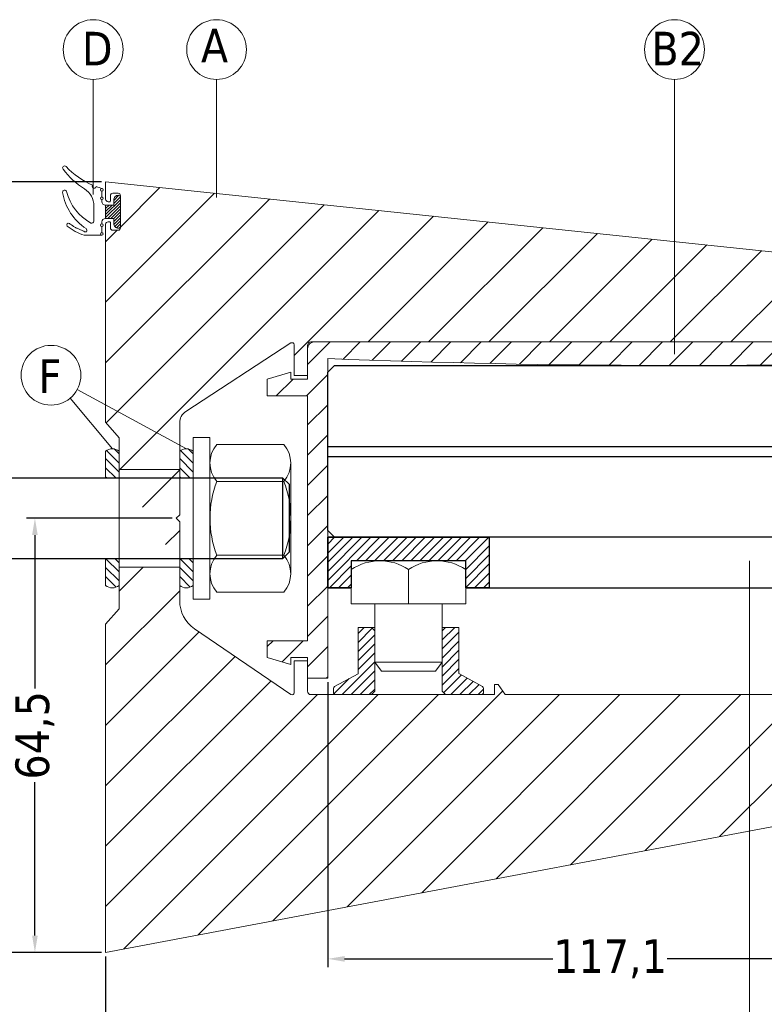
# Model space of a CAD drawing. Header units: millimetres. Extents: x 582 to 4940, y -30 to 2368.
# Tile 3 of 20: x 696 to 807, y 97 to 244. Entities that reach past the tile are written whole.
import ezdxf

# ---------------------------------------------------------------- set-up
doc = ezdxf.new("R2010")
doc.units = ezdxf.units.MM
doc.layers.get('0').update_dxf_attribs({"lineweight": 13})
for name, color, linetype, lineweight in [('DADO FLANGIATO M10', 33, 'Continuous', 9), ('FISSAGGIO M12', 213, 'Continuous', 9), ('GUARNIZIONI', 7, 'Continuous', 9), ('INDICATORI', 7, 'Continuous', 5), ('PENSILINA MAXI', 8, 'Continuous', 9), ('PLASTICA L GRANDE MAXI', 234, 'Continuous', 9), ('Quote', 5, 'Continuous', 9), ('VITE M10X10', 183, 'Continuous', 9)]:
    doc.layers.add(name, color=color, linetype=linetype, lineweight=lineweight)
doc.layers.add('PLASTICA REGISTRO TRIANGOLARE MAXI', color=87, linetype='Continuous')
doc.layers.add('VETRO', color=140, linetype='Continuous')
doc.styles.get("Standard").update_dxf_attribs({"font": 'TAHOMA.TTF'})
doc.styles.add('STANDARD-Tahoma', font='TAHOMA.TTF')
doc.dimstyles.new('Annotativa millimetri', dxfattribs={"dimscale": 0, "dimtxt": 5, "dimasz": 2.5, "dimexe": 1.25, "dimexo": 0.625, "dimtad": 1, "dimtoh": 1, "dimdec": 1, "dimtxsty": 'Standard', "dimcen": 2.5, "dimclrd": 256, "dimclre": 256, "dimclrt": 7, "dimadec": 0, "dimazin": 0, "dimtfac": 1, "dimtdec": 1, "dimtmove": 0, "dimatfit": 3, "dimfxl": 1, "dimarcsym": 0})

# ---------------------------------------------------------------- blocks, each defined once
blk = doc.blocks.new('*D11')
at = {"layer": 'Defpoints', "color": 0}
for p in [(859.24, 133.52), (709.12, 104.93), (859.24, 92.58)]:
    blk.add_point(p, dxfattribs=at)
at = {"layer": 'Quote', "lineweight": -2}
for p, q in [((859.24, 132.89), (859.24, 91.33)), ((709.12, 104.31), (709.12, 91.33)), ((711.62, 92.58), (775.67, 92.58)), ((856.74, 92.58), (792.7, 92.58))]:
    blk.add_line(p, q, dxfattribs=at)
at = {"layer": 'Quote'}
for points in [[(711.62, 93), (711.62, 92.16), (709.12, 92.58)], [(856.74, 92.16), (856.74, 93), (859.24, 92.58)]]:
    blk.add_solid(points, dxfattribs=at)
at = {"layer": 'Quote', "color": 7, "insert": (784.18, 92.58), "char_height": 5, "attachment_point": 5}
blk.add_mtext('150,1', dxfattribs=at)
blk = doc.blocks.new('*D13')
at = {"layer": 'Defpoints', "color": 0}
for p in [(742.12, 145.68), (859.24, 133.52), (742.12, 103.97)]:
    blk.add_point(p, dxfattribs=at)
at = {"layer": 'Quote', "lineweight": -2}
for p, q in [((742.12, 145.06), (742.12, 102.72)), ((859.24, 132.89), (859.24, 102.72)), ((744.62, 103.97), (775.55, 103.97)), ((856.74, 103.97), (792.58, 103.97))]:
    blk.add_line(p, q, dxfattribs=at)
at = {"layer": 'Quote'}
for points in [[(744.62, 104.38), (744.62, 103.55), (742.12, 103.97)], [(856.74, 103.55), (856.74, 104.38), (859.24, 103.97)]]:
    blk.add_solid(points, dxfattribs=at)
at = {"layer": 'Quote', "color": 7, "insert": (784.07, 103.97), "char_height": 5, "attachment_point": 5}
blk.add_mtext('117,1', dxfattribs=at)
blk = doc.blocks.new('*D15')
at = {"layer": 'Defpoints', "color": 0}
for p in [(698.61, 169.43), (719.62, 169.43), (709.12, 104.93)]:
    blk.add_point(p, dxfattribs=at)
at = {"layer": 'Quote', "lineweight": -2}
for p, q in [((719, 169.43), (697.36, 169.43)), ((698.61, 166.93), (698.61, 144.16)), ((698.61, 107.43), (698.61, 130.21)), ((708.5, 104.93), (697.36, 104.93))]:
    blk.add_line(p, q, dxfattribs=at)
at = {"layer": 'Quote'}
for points in [[(699.03, 166.93), (698.19, 166.93), (698.61, 169.43)], [(698.19, 107.43), (699.03, 107.43), (698.61, 104.93)]]:
    blk.add_solid(points, dxfattribs=at)
at = {"layer": 'Quote', "color": 7, "insert": (698.61, 137.18), "char_height": 5, "attachment_point": 5, "rotation": 90}
blk.add_mtext('64,5', dxfattribs=at)
blk = doc.blocks.new('*D42')
at = {"layer": 'Defpoints', "color": 0}
for p in [(709.12, 219.43), (687.02, 104.93), (709.12, 104.93)]:
    blk.add_point(p, dxfattribs=at)
at = {"layer": 'Quote', "lineweight": -2}
for p, q in [((708.5, 219.43), (685.77, 219.43)), ((687.02, 216.93), (687.02, 145.98)), ((687.02, 107.43), (687.02, 128.75)), ((708.5, 104.93), (685.77, 104.93))]:
    blk.add_line(p, q, dxfattribs=at)
at = {"layer": 'Quote'}
for points in [[(687.44, 216.93), (686.61, 216.93), (687.02, 219.43)], [(686.61, 107.43), (687.44, 107.43), (687.02, 104.93)]]:
    blk.add_solid(points, dxfattribs=at)
at = {"layer": 'Quote', "color": 7, "insert": (687.02, 137.37), "char_height": 5, "attachment_point": 5, "rotation": 90}
blk.add_mtext('114,5', dxfattribs=at)

msp = doc.modelspace()

# ---------------------------------------------------------------- hatches: boundary and pattern name
h = msp.add_hatch()
h.set_pattern_fill('ANSI31', color=256, scale=2, style=0)
h.set_pattern_definition([(45, (369.745, -532.976), (-4.49013, 4.49013), [])])
edge = h.paths.add_edge_path()
edge.add_line((711.12, 155.98), (711.12, 162.18))
edge.add_line((711.12, 181.4), (711.12, 176.68))
edge.add_line((720.12, 176.68), (720.12, 183.62))
edge.add_arc((722.12, 183.62), 2, 123.0879, 180, ccw=False)
edge.add_line((721.03, 185.3), (736.66, 195.48))
edge.add_arc((736.82, 195.23), 0.3, 0, 123.0879, ccw=False)
edge.add_line((737.12, 195.23), (737.12, 190.63))
edge.add_line((737.12, 190.63), (739.12, 190.63))
edge.add_line((739.12, 190.63), (739.12, 195.13))
edge.add_arc((739.62, 195.13), 0.5, 89.9999, 180, ccw=False)
edge.add_line((739.62, 195.63), (853.07, 195.63))
edge.add_arc((853.07, 195.98), 0.35, 269.9999, 360)
edge.add_line((853.42, 195.98), (853.42, 196.23))
edge.add_arc((853.32, 196.23), 0.1, 0, 90)
edge.add_line((853.32, 196.33), (852.52, 196.33))
edge.add_arc((852.52, 196.68), 0.35, 180, 270, ccw=False)
edge.add_line((852.17, 196.68), (852.17, 197.48))
edge.add_arc((852.52, 197.48), 0.35, 90, 180, ccw=False)
edge.add_line((852.52, 197.83), (857.32, 197.83))
edge.add_arc((857.32, 197.48), 0.35, 0, 90, ccw=False)
edge.add_line((857.67, 197.48), (857.67, 196.68))
edge.add_arc((857.32, 196.68), 0.35, 270, 360, ccw=False)
edge.add_line((857.32, 196.33), (856.52, 196.33))
edge.add_arc((856.52, 196.23), 0.1, 90.0001, 179.9999)
edge.add_line((856.42, 196.23), (856.42, 195.98))
edge.add_arc((856.77, 195.98), 0.35, 180, 270)
edge.add_line((856.77, 195.63), (858.53, 195.63))
edge.add_arc((858.53, 196.13), 0.5, 270, 361)
edge.add_line((859.03, 196.14), (858.91, 202.81))
edge.add_arc((857.91, 202.79), 1, 1, 84.3774)
edge.add_line((858.01, 203.79), (709.12, 219.43))
edge.add_line((709.12, 219.43), (709.12, 216.83))
edge.add_arc((709.47, 216.83), 0.35, 180.0001, 269.9999)
edge.add_line((709.47, 216.48), (709.72, 216.48))
edge.add_arc((709.72, 216.58), 0.1, 270, 360)
edge.add_line((709.82, 216.58), (709.82, 217.38))
edge.add_arc((710.17, 217.38), 0.35, 90, 180, ccw=False)
edge.add_line((710.17, 217.73), (710.97, 217.73))
edge.add_arc((710.97, 217.38), 0.35, 0, 90, ccw=False)
edge.add_line((711.32, 217.38), (711.32, 212.58))
edge.add_arc((710.97, 212.58), 0.35, 270.0001, 359.9999, ccw=False)
edge.add_line((710.97, 212.23), (710.17, 212.23))
edge.add_arc((710.17, 212.58), 0.35, 180.0001, 269.9999, ccw=False)
edge.add_line((709.82, 212.58), (709.82, 213.38))
edge.add_arc((709.72, 213.38), 0.1, 0.0001, 89.9999)
edge.add_line((709.72, 213.48), (709.47, 213.48))
edge.add_arc((709.47, 213.13), 0.35, 90.0001, 179.9999)
edge.add_line((709.12, 213.13), (709.12, 183.7))
edge.add_line((709.12, 183.7), (711.12, 181.4))
edge.add_line((711.12, 155.98), (709.12, 153.68))
edge.add_line((709.12, 153.68), (709.12, 104.93))
edge.add_line((709.12, 104.93), (843.57, 130.29))
edge.add_arc((843.47, 130.78), 0.5, 280.6826, 360.0219)
edge.add_line((843.97, 130.78), (843.97, 132.41))
edge.add_arc((844.27, 132.41), 0.3, 90.0543, 179.9457, ccw=False)
edge.add_line((844.27, 132.71), (848.77, 132.72))
edge.add_line((848.77, 132.72), (848.86, 132.71))
edge.add_line((848.86, 132.71), (849.48, 132.6))
edge.add_line((849.48, 132.6), (849.56, 132.6))
edge.add_line((849.56, 132.6), (850.57, 132.7))
edge.add_arc((850.54, 133), 0.3, 275.7071, 360)
edge.add_line((850.84, 133), (850.84, 141.26))
edge.add_arc((850.54, 141.26), 0.3, 0, 84.2929)
edge.add_line((850.57, 141.55), (849.56, 141.65))
edge.add_line((849.56, 141.65), (849.48, 141.65))
edge.add_line((849.48, 141.65), (848.88, 141.55))
edge.add_line((848.88, 141.55), (848.8, 141.54))
edge.add_line((848.8, 141.54), (844.27, 141.54))
edge.add_arc((844.27, 141.84), 0.3, 180, 270, ccw=False)
edge.add_line((843.97, 141.84), (843.97, 143.15))
edge.add_line((843.97, 143.15), (843.92, 143.32))
edge.add_line((843.92, 143.32), (842.92, 144.73))
edge.add_line((842.92, 144.73), (842.42, 144.73))
edge.add_line((842.42, 144.73), (842.42, 143.23))
edge.add_line((842.42, 143.23), (817.42, 143.23))
edge.add_line((817.42, 143.23), (817.42, 144.73))
edge.add_line((817.42, 144.73), (816.92, 144.73))
edge.add_line((816.92, 144.73), (815.92, 143.23))
edge.add_line((815.92, 143.23), (768.48, 143.23))
edge.add_line((768.48, 143.23), (767.42, 144.73))
edge.add_line((767.42, 144.73), (766.92, 144.73))
edge.add_line((766.92, 144.73), (766.92, 143.23))
edge.add_line((766.92, 143.23), (739.62, 143.23))
edge.add_arc((739.62, 143.73), 0.5, 180.0063, 270, ccw=False)
edge.add_line((739.12, 143.73), (739.12, 148.23))
edge.add_line((739.12, 148.23), (737.12, 148.23))
edge.add_line((737.12, 148.23), (737.12, 143.52))
edge.add_arc((736.82, 143.52), 0.3, -124.2448, 0.0063, ccw=False)
edge.add_line((736.66, 143.27), (722.31, 153.03))
edge.add_arc((725.12, 157.17), 5, 180, 235.7552, ccw=False)
edge.add_line((720.12, 157.17), (720.12, 162.18))
edge.add_line((720.12, 176.68), (711.12, 176.68))
edge.add_line((720.12, 162.18), (711.12, 162.18))
at = {"layer": 'DADO FLANGIATO M10'}
h = msp.add_hatch(dxfattribs=at)
h.set_pattern_fill('ANSI31', color=256, scale=0.3, style=0)
h.set_pattern_definition([(45, (447.0939, -164.7027), (-0.6735192, 0.6735192), [])])
edge = h.paths.add_edge_path()
edge.add_line((746.62, 146.34), (743.12, 144.43))
edge.add_arc((743.31, 144.15), 0.338, 124.8086, 180.7384)
edge.add_line((742.97, 144.15), (742.97, 143.56))
edge.add_arc((743.29, 143.55), 0.318, 177.7104, 267.5151)
edge.add_line((743.28, 143.23), (748.62, 143.23))
edge.add_line((748.62, 143.23), (749.12, 143.73))
edge.add_line((749.12, 143.73), (749.12, 152.73))
edge.add_line((749.12, 152.73), (748.62, 153.23))
edge.add_line((748.62, 153.23), (746.62, 153.23))
edge.add_line((746.62, 153.23), (746.62, 146.34))
edge = h.paths.add_edge_path()
edge.add_line((761.62, 146.35), (761.62, 153.23))
edge.add_line((761.62, 153.23), (759.62, 153.23))
edge.add_line((759.62, 153.23), (759.12, 152.73))
edge.add_line((759.12, 152.73), (759.12, 143.73))
edge.add_line((759.12, 143.73), (759.62, 143.23))
edge.add_line((759.62, 143.23), (764.97, 143.23))
edge.add_arc((764.95, 143.55), 0.318, 272.4849, 362.2896)
edge.add_line((765.27, 143.56), (765.27, 144.15))
edge.add_arc((764.93, 144.15), 0.338, 359.2614, 415.1915)
edge.add_line((765.13, 144.43), (761.62, 146.35))
at = {"layer": 'GUARNIZIONI'}
h = msp.add_hatch(dxfattribs=at)
h.set_pattern_fill('ANSI31', color=256, scale=0.1, angle=180, style=0, pattern_type=2)
h.set_pattern_definition([(225, (756.6555, 334.84402), (-0.2245064, 0.2245064), [])])
h.paths.add_polyline_path([(709.12, 213.98), (709.12, 215.98), (710.32, 215.98), (710.32, 216.73), (710.32, 216.74), (710.32, 216.76), (710.33, 216.78), (710.33, 216.79), (710.33, 216.81), (710.33, 216.82), (710.33, 216.84), (710.34, 216.86), (710.34, 216.87), (710.34, 216.89), (710.35, 216.91), (710.35, 216.92), (710.36, 216.94), (710.36, 216.95), (710.37, 216.97), (710.37, 216.99), (710.38, 217), (710.39, 217.02), (710.39, 217.03), (710.4, 217.05), (710.41, 217.07), (710.42, 217.08), (710.43, 217.1), (710.44, 217.11), (710.45, 217.13), (710.46, 217.14), (710.47, 217.16), (710.48, 217.17), (710.49, 217.18), (710.5, 217.2), (710.52, 217.21), (710.53, 217.22), (710.54, 217.24), (710.56, 217.25), (710.57, 217.26), (710.58, 217.27), (710.6, 217.28), (710.61, 217.29), (710.63, 217.3), (710.64, 217.31), (710.66, 217.32), (710.67, 217.33), (710.69, 217.34), (710.7, 217.35), (710.72, 217.36), (710.73, 217.37), (710.75, 217.37), (710.77, 217.38), (710.78, 217.39), (710.8, 217.39), (710.81, 217.4), (710.83, 217.4), (710.85, 217.41), (710.86, 217.41), (710.88, 217.41), (710.9, 217.42), (710.91, 217.42), (710.93, 217.42), (710.94, 217.42), (710.96, 217.43), (710.98, 217.43), (710.99, 217.43), (711.01, 217.43), (711.02, 217.43), (711.03, 217.43), (711.04, 217.43), (711.04, 217.43), (711.05, 217.43), (711.06, 217.43), (711.06, 217.43), (711.07, 217.43), (711.08, 217.42), (711.09, 217.42), (711.09, 217.42), (711.1, 217.42), (711.11, 217.42), (711.11, 217.42), (711.12, 217.41), (711.13, 217.41), (711.13, 217.41), (711.14, 217.41), (711.15, 217.4), (711.15, 217.4), (711.16, 217.4), (711.17, 217.39), (711.17, 217.39), (711.18, 217.38), (711.19, 217.38), (711.19, 217.38), (711.2, 217.37), (711.21, 217.37), (711.21, 217.36), (711.22, 217.36), (711.22, 217.35), (711.23, 217.35), (711.24, 217.34), (711.24, 217.34), (711.25, 217.33), (711.25, 217.32), (711.26, 217.32), (711.26, 217.31), (711.27, 217.31), (711.27, 217.3), (711.27, 217.29), (711.28, 217.29), (711.28, 217.28), (711.29, 217.27), (711.29, 217.27), (711.29, 217.26), (711.3, 217.25), (711.3, 217.25), (711.3, 217.24), (711.31, 217.23), (711.31, 217.23), (711.31, 217.22), (711.31, 217.21), (711.31, 217.2), (711.32, 217.2), (711.32, 217.19), (711.32, 217.18), (711.32, 217.18), (711.32, 217.17), (711.32, 217.16), (711.32, 217.16), (711.32, 217.15), (711.32, 217.14), (711.32, 217.14), (711.32, 217.13), (711.32, 212.83), (711.32, 212.82), (711.32, 212.82), (711.32, 212.81), (711.32, 212.8), (711.32, 212.8), (711.32, 212.79), (711.32, 212.78), (711.32, 212.77), (711.32, 212.77), (711.32, 212.76), (711.31, 212.75), (711.31, 212.75), (711.31, 212.74), (711.31, 212.73), (711.31, 212.73), (711.3, 212.72), (711.3, 212.71), (711.3, 212.7), (711.29, 212.7), (711.29, 212.69), (711.29, 212.68), (711.28, 212.68), (711.28, 212.67), (711.27, 212.66), (711.27, 212.66), (711.27, 212.65), (711.26, 212.65), (711.26, 212.64), (711.25, 212.63), (711.25, 212.63), (711.24, 212.62), (711.24, 212.62), (711.23, 212.61), (711.22, 212.61), (711.22, 212.6), (711.21, 212.6), (711.21, 212.59), (711.2, 212.59), (711.19, 212.58), (711.19, 212.58), (711.18, 212.57), (711.17, 212.57), (711.17, 212.57), (711.16, 212.56), (711.15, 212.56), (711.15, 212.56), (711.14, 212.55), (711.13, 212.55), (711.13, 212.55), (711.12, 212.55), (711.11, 212.54), (711.11, 212.54), (711.1, 212.54), (711.09, 212.54), (711.09, 212.54), (711.08, 212.53), (711.07, 212.53), (711.06, 212.53), (711.06, 212.53), (711.05, 212.53), (711.04, 212.53), (711.04, 212.53), (711.03, 212.53), (711.02, 212.53), (711.01, 212.53), (710.99, 212.53), (710.98, 212.53), (710.96, 212.53), (710.94, 212.53), (710.93, 212.54), (710.91, 212.54), (710.9, 212.54), (710.88, 212.54), (710.86, 212.55), (710.85, 212.55), (710.83, 212.56), (710.81, 212.56), (710.8, 212.57), (710.78, 212.57), (710.77, 212.58), (710.75, 212.58), (710.73, 212.59), (710.72, 212.6), (710.7, 212.61), (710.69, 212.62), (710.67, 212.62), (710.66, 212.63), (710.64, 212.64), (710.63, 212.65), (710.61, 212.66), (710.6, 212.67), (710.58, 212.69), (710.57, 212.7), (710.56, 212.71), (710.54, 212.72), (710.53, 212.73), (710.52, 212.75), (710.5, 212.76), (710.49, 212.77), (710.48, 212.79), (710.47, 212.8), (710.46, 212.82), (710.45, 212.83), (710.44, 212.85), (710.43, 212.86), (710.42, 212.88), (710.41, 212.89), (710.4, 212.91), (710.39, 212.92), (710.39, 212.94), (710.38, 212.96), (710.37, 212.97), (710.37, 212.99), (710.36, 213), (710.36, 213.02), (710.35, 213.04), (710.35, 213.05), (710.34, 213.07), (710.34, 213.09), (710.34, 213.1), (710.33, 213.12), (710.33, 213.13), (710.33, 213.15), (710.33, 213.17), (710.33, 213.18), (710.32, 213.2), (710.32, 213.21), (710.32, 213.23), (710.32, 213.98)], flags=0)
h = msp.add_hatch(dxfattribs=at)
h.set_pattern_fill('ANSI31', color=256, scale=0.3, angle=270, style=0)
h.set_pattern_definition([(315, (-11.246, 262.8575), (0.6735192, 0.6735192), [])])
h.paths.add_polyline_path([(709.12, 179.43, -0.327803), (711.12, 179.43), (711.12, 175.43), (709.12, 175.43)])
h.paths.add_polyline_path([(709.12, 163.43), (711.12, 163.43), (711.12, 159.43, -0.327803), (709.12, 159.43)])
h = msp.add_hatch(dxfattribs=at)
h.set_pattern_fill('ANSI31', color=256, scale=0.3, angle=270, style=0)
h.set_pattern_definition([(315, (-0.2457, 262.8575), (0.6735192, 0.6735192), [])])
h.paths.add_polyline_path([(720.12, 179.43, -0.327803), (722.12, 179.43), (722.12, 175.43), (720.12, 175.43)])
h.paths.add_polyline_path([(720.12, 163.43), (722.12, 163.43), (722.12, 159.43, -0.327803), (720.12, 159.43)])
at = {"layer": 'PLASTICA L GRANDE MAXI'}
h = msp.add_hatch(dxfattribs=at)
h.set_pattern_fill('ANSI31', color=256, style=0)
h.set_pattern_definition([(45, (985.4972, 627.2436), (-2.245064, 2.245064), [])])
edge = h.paths.add_edge_path()
edge.add_arc((795.02, 1549.89), 1357.76, 267.76718, 271.97323)
edge.add_line((841.77, 192.94), (849.82, 192.94))
edge.add_line((849.82, 192.94), (849.82, 192.94))
edge.add_arc((849.82, 193.24), 0.3, 270, 360)
edge.add_line((850.12, 193.24), (850.12, 193.24))
edge.add_line((850.12, 193.24), (850.12, 195.63))
edge.add_line((850.12, 195.63), (740.12, 195.63))
edge.add_arc((740.12, 194.63), 1, 90, 180)
edge.add_line((739.12, 194.63), (739.12, 193.28))
edge.add_line((739.12, 193.28), (739.12, 190.13))
edge.add_line((739.12, 190.13), (736.62, 190.13))
edge.add_line((736.62, 190.13), (736.62, 191.13))
edge.add_line((736.62, 191.13), (733.12, 190.13))
edge.add_line((733.12, 190.13), (733.12, 187.63))
edge.add_line((733.12, 187.63), (739.12, 187.63))
edge.add_line((739.12, 187.63), (739.12, 151.23))
edge.add_line((739.12, 151.23), (733.12, 151.23))
edge.add_line((733.12, 151.23), (733.12, 148.73))
edge.add_line((733.12, 148.73), (736.62, 147.73))
edge.add_line((736.62, 147.73), (736.62, 148.73))
edge.add_line((736.62, 148.73), (739.12, 148.73))
edge.add_line((739.12, 148.73), (739.12, 145.68))
edge.add_line((739.12, 145.68), (742.12, 145.68))
edge.add_line((742.12, 145.68), (742.12, 193.16))
at = {"layer": 'PLASTICA REGISTRO TRIANGOLARE MAXI'}
h = msp.add_hatch(dxfattribs=at)
h.set_pattern_fill('ANSI31', color=256, scale=0.3, style=0)
h.paths.add_polyline_path([(745.62, 159.11), (742.12, 159.11), (742.12, 166.61), (766.12, 166.61), (766.12, 159.11), (762.62, 159.11), (762.62, 163.11), (745.62, 163.11)])

# ---------------------------------------------------------------- linework, layer by layer
for p, q in [((707.26, 234.64), (707.26, 217.57)), ((725.6, 234.64), (725.6, 217.11)), ((793.65, 234.64), (793.65, 193.8)), ((710.12, 179.76), (703.85, 187.28)), ((704.9, 188.57), (721.12, 179.76)), ((804.8, 80.69), (804.8, 163.09))]:
    msp.add_line(p, q)
at = {"layer": 'DADO FLANGIATO M10'}
for p, q in [((748.62, 153.23), (749.12, 153.23)), ((759.62, 153.23), (759.12, 153.23)), ((759.62, 143.23), (748.62, 143.23))]:
    msp.add_line(p, q, dxfattribs=at)
for points in [[(746.62, 146.34), (743.12, 144.43, 0.249003), (742.97, 144.15), (742.97, 143.56, 0.413215), (743.28, 143.23), (748.62, 143.23), (749.12, 143.73), (749.12, 152.73), (748.62, 153.23), (746.62, 153.23)], [(761.62, 146.35), (761.62, 153.23), (759.62, 153.23), (759.12, 152.73), (759.12, 143.73), (759.62, 143.23), (764.97, 143.23, 0.413216), (765.27, 143.56), (765.27, 144.15, 0.249004), (765.13, 144.43)]]:
    msp.add_lwpolyline(points, format="xyb", close=True, dxfattribs=at)
at = {"layer": 'FISSAGGIO M12'}
for p, q in [((735.62, 180.4), (725.62, 180.4)), ((724.62, 177.66), (724.62, 161.2)), ((736.62, 161.2), (736.62, 177.66)), ((725.62, 174.92), (735.62, 174.92)), ((725.62, 163.95), (735.62, 163.95)), ((725.62, 158.46), (735.62, 158.46))]:
    msp.add_line(p, q, dxfattribs=at)
at = {"layer": 'FISSAGGIO M12', "elevation": -407.66}
msp.add_lwpolyline([(722.12, 181.43), (724.62, 181.43), (724.62, 157.43), (722.12, 157.43)], close=True, dxfattribs=at)
at = {"layer": 'FISSAGGIO M12', "linetype": 'ByBlock', "lineweight": -2, "elevation": -407.66}
for points in [[(597.42, 175.43), (735.42, 175.43)], [(735.42, 163.43), (597.42, 163.43)]]:
    msp.add_lwpolyline(points, dxfattribs=at)
at = {"layer": 'FISSAGGIO M12', "linetype": 'ByBlock', "lineweight": -2}
msp.add_lwpolyline([(736.42, 174.43), (735.42, 175.43), (735.42, 163.43), (736.42, 164.43)], close=True, dxfattribs=at)
at = {"layer": 'FISSAGGIO M12'}
for centre, radius, start, end in [((728.88, 177.66, -407.66), 4.26, 139.932, 220.068), ((732.36, 177.66, -407.66), 4.26, 319.932, 40.068), ((740.17, 169.43, -407.66), 15.54, 159.3345, 200.6655), ((721.08, 169.43, -407.66), 15.54, 339.3345, 20.6655), ((728.88, 161.2, -407.66), 4.26, 139.932, 220.068), ((732.36, 161.2, -407.66), 4.26, 319.932, 40.068)]:
    msp.add_arc(centre, radius, start, end, dxfattribs=at)
at = {"layer": 'GUARNIZIONI', "elevation": -407.66}
for points in [[(708.62, 218.43, -0.019793), (707.72, 218.73, -1.249428), (707.18, 218.95, -0.100892), (703.24, 221.69, 0.948964), (702.79, 221.3, 0.086545), (705.98, 218.37, -0.25605), (707.37, 215.85), (707.37, 215.85), (707.37, 213.58, -0.570725), (706.92, 213.31, -0.207461), (703.32, 217.97, 0.957196), (702.73, 217.85, 0.209102), (706.21, 212.47, -0.251604), (706.32, 212.26), (706.32, 212.08, -0.40996), (706.22, 211.98), (706.22, 211.98), (706.02, 211.98), (706.02, 211.98, -0.255513), (705.94, 212.03, 0.161143), (705.82, 212.12), (705.72, 212.16), (705.61, 212.2), (705.51, 212.24), (705.4, 212.29), (705.3, 212.33), (705.2, 212.38), (705.1, 212.42), (705, 212.47), (704.9, 212.52), (704.8, 212.56), (704.71, 212.61), (704.62, 212.66), (704.53, 212.71), (704.44, 212.76), (704.35, 212.81), (704.27, 212.86), (704.19, 212.92), (704.1, 212.97), (704.03, 213.02), (703.95, 213.08), (703.87, 213.13), (703.8, 213.19), (703.73, 213.24, 0.995684), (703.42, 212.86, 0.095029), (705.93, 211.49, 0.076834), (706.02, 211.48), (708.57, 211.48)], [(708.57, 216.78), (708.57, 216.48, 0.414214), (709.07, 215.98), (709.12, 215.98), (709.12, 213.98), (709.07, 213.98, 0.414214), (708.57, 213.48), (708.57, 213.18)]]:
    msp.add_lwpolyline(points, format="xyb", dxfattribs=at)
for points in [[(708.57, 218.04), (708.57, 217.18)], [(708.57, 212.78), (708.57, 211.88)]]:
    msp.add_lwpolyline(points, dxfattribs=at)
at = {"layer": 'GUARNIZIONI', "linetype": 'Continuous', "elevation": -407.66}
msp.add_lwpolyline([(711.02, 212.53, -0.414214), (710.32, 213.23), (710.32, 213.23), (710.32, 213.98), (709.12, 213.98), (709.12, 215.98), (710.32, 215.98), (710.32, 216.73), (710.32, 216.73, -0.414214), (711.02, 217.43, -0.414213), (711.32, 217.13), (711.32, 212.83, -0.414214), (711.02, 212.53)], format="xyb", dxfattribs=at)
at = {"layer": 'GUARNIZIONI', "color": 0, "elevation": -407.66}
for points in [[(711.12, 179.43, 0.327803), (709.12, 179.43), (709.12, 175.43), (711.12, 175.43), (711.12, 179.43)], [(722.12, 179.43, 0.327803), (720.12, 179.43), (720.12, 175.43), (722.12, 175.43), (722.12, 179.43)], [(711.12, 159.43, -0.327803), (709.12, 159.43), (709.12, 163.43), (711.12, 163.43), (711.12, 159.43)], [(722.12, 159.43, -0.327803), (720.12, 159.43), (720.12, 163.43), (722.12, 163.43), (722.12, 159.43)]]:
    msp.add_lwpolyline(points, format="xyb", dxfattribs=at)
at = {"layer": 'GUARNIZIONI'}
for centre in [(708.57, 218.24, -407.66), (708.57, 216.98, -407.66), (708.57, 212.98, -407.66), (708.57, 211.68, -407.66)]:
    msp.add_circle(centre, 0.2, dxfattribs=at)
at = {"layer": 'INDICATORI', "color": 0}
for centre in [(707.26, 239.08), (725.6, 239.08), (793.65, 239.08), (701, 190.69)]:
    msp.add_circle(centre, 4.44, dxfattribs=at)
at = {"layer": 'PENSILINA MAXI'}
for p, q in [((711.12, 181.4, -815.33), (711.12, 176.68, -407.66)), ((720.12, 176.68, -407.66), (711.12, 176.68, -407.66)), ((720.12, 162.18, -407.66), (711.12, 162.18, -407.66)), ((711.12, 155.98, -815.33), (711.12, 162.18, -407.66))]:
    msp.add_line(p, q, dxfattribs=at)
for points in [[(858.01, 203.79), (709.12, 219.43), (709.12, 216.83, 0.414213), (709.47, 216.48), (709.72, 216.48, 0.414213), (709.82, 216.58), (709.82, 217.38, -0.414213), (710.17, 217.73), (710.97, 217.73, -0.414213), (711.32, 217.38), (711.32, 212.58, -0.414213), (710.97, 212.23), (710.17, 212.23, -0.414213), (709.82, 212.58), (709.82, 213.38, 0.414213), (709.72, 213.48), (709.47, 213.48, 0.414213), (709.12, 213.13), (709.12, 183.7), (711.12, 181.4), (711.12, 155.98), (709.12, 153.68), (709.12, 104.93), (843.57, 130.29, 0.360709)], [(858.01, 203.79), (709.12, 219.43), (709.12, 216.83, 0.414213), (709.47, 216.48), (709.72, 216.48, 0.414213), (709.82, 216.58), (709.82, 217.38, -0.414213), (710.17, 217.73), (710.97, 217.73, -0.414213), (711.32, 217.38), (711.32, 212.58, -0.414213), (710.97, 212.23), (710.17, 212.23, -0.414213), (709.82, 212.58), (709.82, 213.38, 0.414213), (709.72, 213.48), (709.47, 213.48, 0.414213), (709.12, 213.13), (709.12, 183.7), (711.12, 181.4)], [(815.92, 143.23), (768.48, 143.23), (767.42, 144.73), (766.92, 144.73), (766.92, 143.23), (739.62, 143.23, -0.414181), (739.12, 143.73), (739.12, 148.23), (737.12, 148.23), (737.12, 143.52, -0.602353), (736.66, 143.27), (722.31, 153.03, -0.248194), (720.12, 157.17), (720.12, 168.93), (719.62, 169.43), (720.12, 169.93), (720.12, 183.62, -0.253559), (721.03, 185.3), (736.66, 195.48, -0.595457), (737.12, 195.23), (737.12, 190.63), (739.12, 190.63), (739.12, 195.13, -0.414214), (739.62, 195.63), (853.07, 195.63, 0.414214)], [(720.12, 176.68), (720.12, 183.62, -0.253559), (721.03, 185.3), (736.66, 195.48, -0.595457), (737.12, 195.23), (737.12, 190.63), (739.12, 190.63), (739.12, 195.13, -0.414214), (739.62, 195.63), (853.07, 195.63, 0.414214)], [(815.92, 143.23), (768.48, 143.23), (767.42, 144.73), (766.92, 144.73), (766.92, 143.23), (739.62, 143.23, -0.414181), (739.12, 143.73), (739.12, 148.23), (737.12, 148.23), (737.12, 143.52, -0.602353), (736.66, 143.27), (722.31, 153.03, -0.248194), (720.12, 157.17), (720.12, 162.18), (720.12, 162.18)], [(711.12, 155.98), (709.12, 153.68), (709.12, 104.93), (843.57, 130.29, 0.360709)]]:
    msp.add_lwpolyline(points, format="xyb", dxfattribs=at)
at = {"layer": 'PLASTICA L GRANDE MAXI', "elevation": -407.66}
for points in [[(850.12, 195.63), (740.12, 195.63, 0.414214), (739.12, 194.63), (739.12, 193.28), (739.12, 190.13), (736.62, 190.13), (736.62, 191.13), (733.12, 190.13), (733.12, 187.63), (739.12, 187.63), (739.12, 151.23), (733.12, 151.23), (733.12, 148.73), (736.62, 147.73), (736.62, 148.73), (739.12, 148.73), (739.12, 145.68), (742.12, 145.68), (742.12, 193.16)], [(742.12, 193.16, 0.018354), (841.77, 192.94)]]:
    msp.add_lwpolyline(points, format="xyb", dxfattribs=at)
at = {"layer": 'PLASTICA REGISTRO TRIANGOLARE MAXI'}
msp.add_lwpolyline([(745.62, 159.11), (742.12, 159.11), (742.12, 166.61), (766.12, 166.61), (766.12, 159.11), (762.62, 159.11), (762.62, 163.11), (745.62, 163.11)], close=True, dxfattribs=at)
msp.add_lwpolyline([(762.62, 159.11), (843.62, 159.11), (843.62, 166.61), (742.12, 166.61), (742.12, 159.11), (745.62, 159.11)], dxfattribs=at)
at = {"layer": 'VETRO'}
for p, q in [((742.12, 180.12), (915.78, 180.12)), ((742.12, 178.63), (915.78, 178.63))]:
    msp.add_line(p, q, dxfattribs=at)
at = {"layer": 'VETRO', "elevation": -407.66}
msp.add_lwpolyline([(915.78, 166.61), (743.12, 166.61), (742.12, 167.61), (742.12, 191.13), (743.12, 192.13), (915.78, 192.13)], dxfattribs=at)
at = {"layer": 'VITE M10X10'}
for p, q in [((754.12, 161.83), (754.12, 156.71)), ((749.12, 156.71), (759.12, 156.71)), ((749.12, 148.05), (759.12, 148.05))]:
    msp.add_line(p, q, dxfattribs=at)
msp.add_lwpolyline([(749.12, 148.05), (750.12, 146.71), (758.12, 146.71), (759.12, 148.05), (759.12, 156.71), (762.62, 156.71), (762.62, 163.11), (745.62, 163.11), (745.62, 156.71), (749.12, 156.71)], close=True, dxfattribs=at)
for centre in [(749.87, 155.41, -407.66), (758.37, 155.41, -407.66)]:
    msp.add_arc(centre, 7.7, 56.5023, 123.4977, dxfattribs=at)

# ---------------------------------------------------------------- texts
at = {"layer": 'INDICATORI', "color": 0, "char_height": 5, "width": 4.1965, "style": 'STANDARD-Tahoma'}
for s, insert, attachment_point in [('D', (705.6, 241.72), 1), ('A', (723.28, 242.18), 1), ('B2', (790.22, 241.72), 1), ('F', (699.15, 188.06), 7)]:
    msp.add_mtext(s, dxfattribs=dict(at, insert=insert, attachment_point=attachment_point))

# ---------------------------------------------------------------- dimensions: what is measured, and where the dimension line sits
at = {"layer": 'Quote'}
dim = msp.add_linear_dim(base=(687.02, 104.93), p1=(709.12, 219.43), p2=(709.12, 104.93), angle=90, dimstyle='Annotativa millimetri', override={"dimscale": 1, "dimtad": 0, "dimlfac": 1, "dimtxsty": 'Standard', "dimsah": 1, "dimtolj": 0}, dxfattribs=at)
dim.commit()
dim.dimension.update_dxf_attribs({"geometry": '*D42', "text_midpoint": (687.02, 137.37), "dimtype": 160})
dim = msp.add_linear_dim(base=(698.61, 169.43), p1=(709.12, 104.93), p2=(719.62, 169.43), angle=90, dimstyle='Annotativa millimetri', override={"dimscale": 1, "dimtad": 0, "dimlfac": 1, "dimtxsty": 'Standard', "dimsah": 1, "dimtolj": 0}, dxfattribs=at)
dim.commit()
dim.dimension.update_dxf_attribs({"geometry": '*D15', "text_midpoint": (698.61, 137.18)})
dim = msp.add_linear_dim(base=(742.12, 103.97), p1=(859.24, 133.52), p2=(742.12, 145.68, -407.66), dimstyle='Annotativa millimetri', override={"dimscale": 1, "dimtad": 0, "dimlfac": 1, "dimtxsty": 'Standard', "dimsah": 1, "dimtolj": 0}, dxfattribs=at)
dim.commit()
dim.dimension.update_dxf_attribs({"geometry": '*D13', "text_midpoint": (784.07, 103.97), "dimtype": 160})
dim = msp.add_linear_dim(base=(859.24, 92.58), p1=(709.12, 104.93), p2=(859.24, 133.52), dimstyle='Annotativa millimetri', override={"dimscale": 1, "dimtad": 0, "dimlfac": 1, "dimtxsty": 'Standard', "dimsah": 1, "dimtolj": 0}, dxfattribs=at)
dim.commit()
dim.dimension.update_dxf_attribs({"geometry": '*D11', "text_midpoint": (784.18, 92.58)})

doc.saveas('drawing.dxf')
